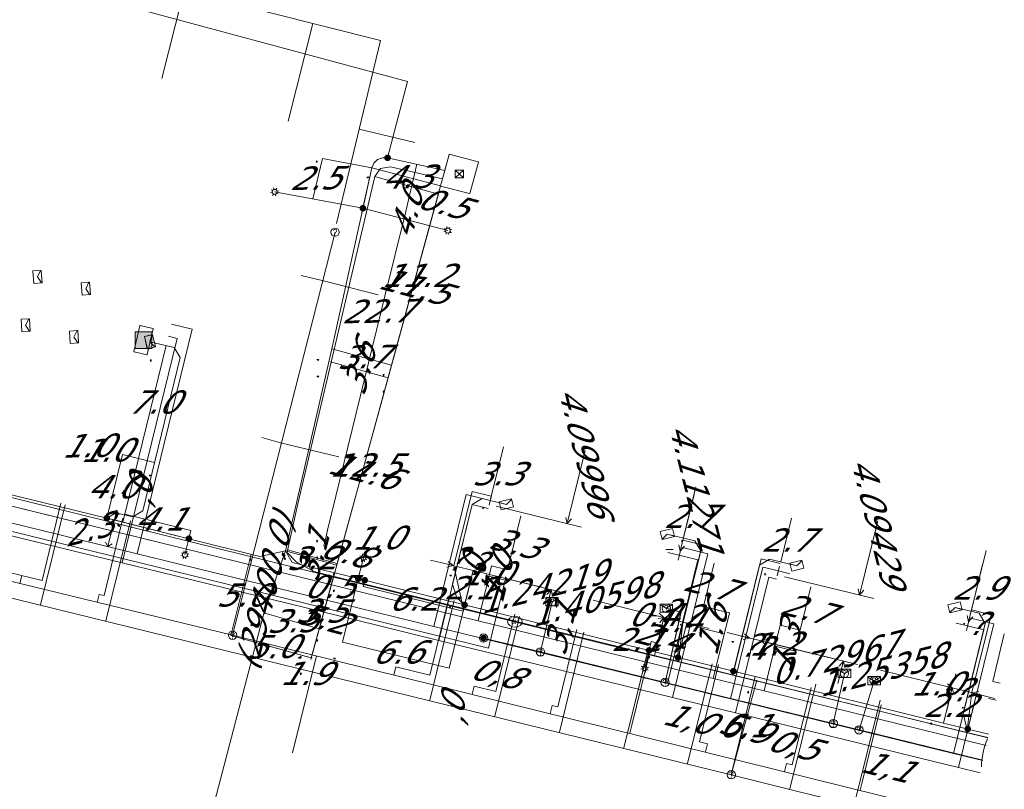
# Model space of a CAD drawing. Header units: metres. Extents: x 124576 to 133557, y 395865 to 402386.
# Tile 80 of 256: x 126226 to 126285, y 398303 to 398349. Entities that reach past the tile are written whole.
import ezdxf
from ezdxf.enums import TextEntityAlignment as Align

# ---------------------------------------------------------------- set-up
doc = ezdxf.new("R2010")
doc.units = ezdxf.units.M
doc.header["$MEASUREMENT"] = 0
for name, color, linetype, lineweight, true_color in [('LG_Datatransport_KPN_BV', 3, 'Continuous', 13, 0x00ff00), ('LG_Datatransport_Reggefiber_Operator_BV', 3, 'Continuous', 13, 0x00ff00), ('LG_Datatransport_Ziggo_BV', 3, 'Continuous', 13, 0x00ff00), ('LG_Laag_Spanning', 7, 'Continuous', 13, 0x960000), ('LG_Laag_Spanning_Enexis_Netbeheer_BV', 7, 'Continuous', 13, 0x960000), ('LG_Midden_Spanning', 7, 'Continuous', 13, 0xd20000), ('LG_Midden_Spanning_Enexis_Netbeheer_BV', 7, 'Continuous', 13, 0xd20000), ('LG_Riool_Vrij_Verval_Gemeente_Tilburg_Ruimtelijke_Uitvoering', 7, 'Continuous', 13, 0xca00a0), ('LG_unet-4_Brabant_Water', 5, 'Continuous', 13, 0x0000ff), ('LG_warmte_Ennatuurlijk_BV', 7, 'Continuous', 13, 0x008080), ('MV_Datatransport_lijn', 3, 'Continuous', 0, 0x00ff00), ('MV_warmte_lijn', 7, 'Continuous', 0, 0x008080)]:
    doc.layers.add(name, color=color, linetype=linetype, lineweight=lineweight, true_color=true_color)
for name, color, linetype, lineweight in [('LG_Datatransport_P_KPN_BV', 7, 'Continuous', 0), ('LG_Laag_Spanning_P_Enexis_Netbeheer_BV', 7, 'Continuous', 0), ('LG_Laag_Spanning_P_Gemeente_Tilburg_Ruimtelijke_Uitvoering', 7, 'Continuous', 0), ('LG_Midden_Spanning_P_Enexis_Netbeheer_BV', 7, 'Continuous', 0), ('LG_Riool_Vrij_Verval_P_Gemeente_Tilburg_Ruimtelijke_Uitvoering', 7, 'Continuous', 0), ('LG_unet-4_P_Brabant_Water', 7, 'Continuous', 0), ('MV_Datatransport', 7, 'Continuous', 0), ('MV_Laag_Spanning', 7, 'Continuous', 0), ('MV_Laag_Spanning_lijn', 7, 'Continuous', 0), ('MV_Laag_Spanning_pijl', 7, 'Continuous', 0), ('MV_Midden_Spanning', 7, 'Continuous', 0), ('MV_Midden_Spanning_lijn', 7, 'Continuous', 0), ('MV_Midden_Spanning_pijl', 7, 'Continuous', 0), ('MV_unet-4', 7, 'Continuous', 0), ('MV_warmte', 7, 'Continuous', 0)]:
    doc.layers.add(name, color=color, linetype=linetype, lineweight=lineweight)
doc.styles.add('Klic_Annotatie', font='verdanai.ttf', dxfattribs={"oblique": 20, "height": 1.4})
doc.styles.add('Style-Arial', font='arial.ttf')

# ---------------------------------------------------------------- blocks, each defined once
blk = doc.blocks.new('Mof')
at = {"layer": 'LG_Laag_Spanning_P_Enexis_Netbeheer_BV'}
h = blk.add_hatch(color=256, dxfattribs=at)
edge = h.paths.add_edge_path()
edge.add_arc((0, 0), 2, 0, 360)
blk = doc.blocks.new('DeliveryPoint')
at = {"layer": 'LG_Laag_Spanning_P_Enexis_Netbeheer_BV', "flags": 128}
blk.add_lwpolyline([(-3.75, -2.5), (3.75, -2.5), (3.75, 2.5), (-3.75, 2.5), (-3.75, -2.5)], close=True, dxfattribs=at)
blk.add_lwpolyline([(-3.75, 2.5), (-3.75, 2.16), (0, 0), (3.75, 2.16)], dxfattribs=at)
blk = doc.blocks.new('Streetlight')
at = {"layer": 'LG_Laag_Spanning_P_Enexis_Netbeheer_BV'}
for p, q in [((-1.77, 1.77), (-1.06, 1.06)), ((0, 2.5), (0, 1.5)), ((1.77, 1.77), (1.06, 1.06)), ((-1.06, -1.06), (-1.77, -1.77)), ((0, -1.5), (0, -2.5)), ((1.06, -1.06), (1.77, -1.77))]:
    blk.add_line(p, q, dxfattribs=at)
at = {"layer": 'LG_Laag_Spanning_P_Enexis_Netbeheer_BV', "flags": 128}
for points in [[(-2.5, 0), (-1.5, 0)], [(1.5, 0), (2.5, 0)]]:
    blk.add_lwpolyline(points, dxfattribs=at)
at = {"layer": 'LG_Laag_Spanning_P_Enexis_Netbeheer_BV'}
blk.add_circle((0, 0), 1.5, dxfattribs=at)
blk = doc.blocks.new('Flatkast')
at = {"layer": 'LG_Laag_Spanning_P_Enexis_Netbeheer_BV', "flags": 128}
for points in [[(-5, -5), (5, -5), (5, 5), (-5, 5), (-5, -5)], [(-5, 5), (5, 5), (5, -5), (-5, -5), (-5, 5)]]:
    blk.add_lwpolyline(points, close=True, dxfattribs=at)
at = {"layer": 'LG_Laag_Spanning_P_Enexis_Netbeheer_BV', "extrusion": (0, 0, -1)}
blk.add_solid([(5, 5), (-5, 5), (5, -5), (-5, -5)], dxfattribs=at)
blk = doc.blocks.new('m_pijl')
at = {"layer": 'MV_Laag_Spanning_pijl'}
blk.add_hatch(color=7, dxfattribs=at).paths.add_polyline_path([(-1, -0.33), (-1, 0), (-1, 0.33), (0, 0)])
at = {"layer": 'MV_Laag_Spanning_pijl', "flags": 128}
blk.add_lwpolyline([(-1, 0), (-1, 0.33), (0, 0), (-1, -0.33), (-1, 0)], close=True, dxfattribs=at)
blk = doc.blocks.new('m_pijl_1')
at = {"layer": 'MV_Midden_Spanning_pijl'}
blk.add_hatch(color=7, dxfattribs=at).paths.add_polyline_path([(-1, -0.33), (-1, 0), (-1, 0.33), (0, 0)])
at = {"layer": 'MV_Midden_Spanning_pijl', "flags": 128}
blk.add_lwpolyline([(-1, 0), (-1, 0.33), (0, 0), (-1, -0.33), (-1, 0)], close=True, dxfattribs=at)
blk = doc.blocks.new('Netstation')
at = {"layer": 'LG_Laag_Spanning_P_Enexis_Netbeheer_BV'}
for p, q in [((-2.5, 2.31), (2.5, -2.31)), ((2.5, 2.31), (-2.5, -2.31))]:
    blk.add_line(p, q, dxfattribs=at)
at = {"layer": 'LG_Laag_Spanning_P_Enexis_Netbeheer_BV', "flags": 128}
blk.add_lwpolyline([(-2.5, -2.31), (2.5, -2.31), (2.5, 2.31), (-2.5, 2.31), (-2.5, -2.31)], close=True, dxfattribs=at)
blk = doc.blocks.new('Netstation_1')
at = {"layer": 'LG_Midden_Spanning_P_Enexis_Netbeheer_BV'}
for p, q in [((-2.5, 2.31), (2.5, -2.31)), ((2.5, 2.31), (-2.5, -2.31))]:
    blk.add_line(p, q, dxfattribs=at)
at = {"layer": 'LG_Midden_Spanning_P_Enexis_Netbeheer_BV', "flags": 128}
blk.add_lwpolyline([(-2.5, -2.31), (2.5, -2.31), (2.5, 2.31), (-2.5, 2.31), (-2.5, -2.31)], close=True, dxfattribs=at)
blk = doc.blocks.new('FireHydrant')
at = {"layer": 'LG_unet-4_P_Brabant_Water'}
blk.add_ellipse((0, 0), major_axis=(4.45, 0), ratio=0.727642, dxfattribs=at)
at = {"layer": 'LG_unet-4_P_Brabant_Water', "style": 'Style-Arial'}
blk.add_text('BK', height=2.5, dxfattribs=at).set_placement((0, 0), align=Align.MIDDLE_CENTER)
blk = doc.blocks.new('Onbekend_2')
at = {"layer": 'LG_Riool_Vrij_Verval_P_Gemeente_Tilburg_Ruimtelijke_Uitvoering'}
blk.add_hatch(color=256, dxfattribs=at).paths.add_polyline_path([(-0.25, -1.07, -0.262633), (0.23, 0.15), (0.59, 0.47, 0.379827), (0.7, 1.26), (0.69, 1.26, 0.228508), (-0.03, 1.53), (-0.03, 1.52, 0.459053), (-0.82, 0.79), (-1.29, 0.85, -0.414214), (-0.08, 2, -0.243799), (1.09, 1.52, -0.379827), (0.9, 0.11), (0.54, -0.2, 0.262633), (0.23, -1.08), (-0.17, -1.07)])
blk.add_circle((0, 0), 2.5, dxfattribs=at)
at = {"layer": 'LG_Riool_Vrij_Verval_P_Gemeente_Tilburg_Ruimtelijke_Uitvoering', "extrusion": (0, 0, -1)}
blk.add_solid([(0.34, -2.06), (-0.21, -2.06), (0.34, -1.51), (-0.21, -1.51)], dxfattribs=at)
blk = doc.blocks.new('Onbekend_3')
at = {"layer": 'LG_Datatransport_P_KPN_BV'}
blk.add_hatch(color=256, dxfattribs=at).paths.add_polyline_path([(-0.25, -1.07, -0.262633), (0.23, 0.15), (0.59, 0.47, 0.379827), (0.7, 1.26), (0.69, 1.26, 0.228508), (-0.03, 1.53), (-0.03, 1.52, 0.459053), (-0.82, 0.79), (-1.29, 0.85, -0.414214), (-0.08, 2, -0.243799), (1.09, 1.52, -0.379827), (0.9, 0.11), (0.54, -0.2, 0.262633), (0.23, -1.08), (-0.17, -1.07)])
blk.add_circle((0, 0), 2.5, dxfattribs=at)
at = {"layer": 'LG_Datatransport_P_KPN_BV', "extrusion": (0, 0, -1)}
blk.add_solid([(0.34, -2.06), (-0.21, -2.06), (0.34, -1.51), (-0.21, -1.51)], dxfattribs=at)
blk = doc.blocks.new('Mof_2')
at = {"layer": 'LG_Datatransport_P_KPN_BV'}
h = blk.add_hatch(color=256, dxfattribs=at)
edge = h.paths.add_edge_path()
edge.add_arc((0, 0), 2, 0, 360)
blk = doc.blocks.new('PuntVanLevering_1')
at = {"layer": 'LG_Datatransport_P_KPN_BV', "flags": 128}
blk.add_lwpolyline([(-3.75, -2.5), (3.75, -2.5), (3.75, 2.5), (-3.75, 2.5), (-3.75, -2.5)], close=True, dxfattribs=at)
blk.add_lwpolyline([(-3.75, 2.5), (-3.75, 2.16), (0, 0), (3.75, 2.16)], dxfattribs=at)

msp = doc.modelspace()

# ---------------------------------------------------------------- linework, layer by layer
at = {"layer": 'LG_Datatransport_KPN_BV'}
for p, q in [((126257.47, 398311.38), (126258.17, 398314.4)), ((126254.04, 398312.21), (126255.88, 398311.77)), ((126255.88, 398311.77), (126257.47, 398311.38)), ((126257.47, 398311.38), (126264.98, 398309.54)), ((126275.12, 398307.06), (126275.79, 398310.08)), ((126276.67, 398306.67), (126277.58, 398309.64)), ((126264.98, 398309.54), (126275.12, 398307.06)), ((126275.12, 398307.06), (126276.67, 398306.67)), ((126276.67, 398306.67), (126284.138, 398304.847))]:
    msp.add_line(p, q, dxfattribs=at)
at = {"layer": 'LG_Datatransport_KPN_BV', "flags": 128}
msp.add_lwpolyline([(126264.98, 398309.54), (126265.94, 398313.78), (126265.05, 398314.01)], dxfattribs=at)
at = {"layer": 'LG_Datatransport_Reggefiber_Operator_BV'}
for p, q in [((126257.472, 398311.379), (126258.171, 398314.399)), ((126257.472, 398311.379), (126264.984, 398309.539)), ((126275.117, 398307.058), (126275.794, 398310.084)), ((126276.67, 398306.674), (126277.58, 398309.642)), ((126264.984, 398309.539), (126275.117, 398307.058)), ((126275.117, 398307.058), (126276.67, 398306.674)), ((126276.67, 398306.674), (126284.138, 398304.846))]:
    msp.add_line(p, q, dxfattribs=at)
at = {"layer": 'LG_Datatransport_Reggefiber_Operator_BV', "flags": 128}
for points in [[(126265.05, 398314.013), (126265.942, 398313.777), (126264.984, 398309.539)], [(126254.036, 398312.211), (126255.879, 398311.765), (126257.472, 398311.379)]]:
    msp.add_lwpolyline(points, dxfattribs=at)
at = {"layer": 'LG_Datatransport_Ziggo_BV'}
for p, q in [((126224.448, 398320.453), (126245.541, 398315.253)), ((126245.541, 398315.253), (126253.705, 398313.252)), ((126253.705, 398313.252), (126267.887, 398309.775)), ((126267.887, 398309.775), (126270.947, 398309.025)), ((126270.947, 398309.025), (126284.337, 398305.742))]:
    msp.add_line(p, q, dxfattribs=at)
at = {"layer": 'LG_Datatransport_Ziggo_BV', "flags": 128}
for points in [[(126197.879, 398327.658), (126197.729, 398327.005), (126224.448, 398320.453), (126245.541, 398315.253), (126253.705, 398313.252), (126267.887, 398309.775), (126270.947, 398309.025), (126284.337, 398305.742)], [(126253.705, 398313.252), (126254.518, 398316.568), (126255.489, 398316.33)], [(126284.337, 398305.742), (126270.947, 398309.025), (126267.887, 398309.775), (126253.705, 398313.252), (126254.518, 398316.568), (126255.489, 398316.33)], [(126267.887, 398309.775), (126268.855, 398313.731), (126267.301, 398314.111)], [(126284.337, 398305.742), (126270.947, 398309.025), (126267.887, 398309.775), (126268.855, 398313.731), (126267.301, 398314.111)], [(126270.947, 398309.025), (126271.915, 398312.983), (126273.129, 398312.686)], [(126284.337, 398305.742), (126270.947, 398309.025), (126271.915, 398312.983), (126273.129, 398312.686)], [(126285.168, 398309.484), (126284.726, 398309.592)], [(126285.168, 398309.484), (126284.726, 398309.592)]]:
    msp.add_lwpolyline(points, dxfattribs=at)
at = {"layer": 'LG_Laag_Spanning', "flags": 128}
for points in [[(126253.2, 398339.002), (126253.201, 398339.002), (126253.203, 398339.003), (126253.204, 398339.003), (126253.205, 398339.004), (126253.206, 398339.005), (126253.207, 398339.006), (126253.207, 398339.007), (126253.208, 398339.008), (126253.209, 398339.009), (126253.728, 398340.904), (126253.728, 398340.906), (126253.728, 398340.907), (126253.728, 398340.908), (126253.728, 398340.909), (126253.727, 398340.911), (126253.727, 398340.912), (126253.726, 398340.913), (126253.725, 398340.914), (126253.724, 398340.915), (126253.723, 398340.915), (126253.722, 398340.916), (126253.721, 398340.917), (126251.974, 398341.377), (126251.972, 398341.377), (126251.971, 398341.377), (126251.97, 398341.377), (126251.969, 398341.377), (126251.967, 398341.376), (126251.966, 398341.376), (126251.965, 398341.375), (126251.964, 398341.374), (126251.963, 398341.373), (126251.963, 398341.372), (126251.962, 398341.371), (126251.961, 398341.37), (126251.696, 398340.404), (126251.442, 398339.475), (126251.442, 398339.473), (126251.442, 398339.472), (126251.442, 398339.471), (126251.442, 398339.47), (126251.443, 398339.468), (126251.443, 398339.467), (126251.444, 398339.466), (126251.445, 398339.465), (126251.446, 398339.464), (126251.447, 398339.464), (126251.448, 398339.463), (126251.449, 398339.462), (126253.196, 398339.002), (126253.198, 398339.002), (126253.199, 398339.002), (126253.2, 398339.002)], [(126233.756, 398329.287), (126233.757, 398329.287), (126233.758, 398329.288), (126233.759, 398329.288), (126233.76, 398329.289), (126233.761, 398329.29), (126233.762, 398329.291), (126233.763, 398329.292), (126233.763, 398329.293), (126233.764, 398329.295), (126234.122, 398330.855), (126234.122, 398330.856), (126234.122, 398330.857), (126234.122, 398330.859), (126234.122, 398330.86), (126234.121, 398330.861), (126234.121, 398330.862), (126234.12, 398330.863), (126234.119, 398330.864), (126234.118, 398330.865), (126234.117, 398330.866), (126234.116, 398330.866), (126234.114, 398330.867), (126233.335, 398331.046), (126233.334, 398331.046), (126233.333, 398331.046), (126233.332, 398331.046), (126233.33, 398331.046), (126233.329, 398331.045), (126233.328, 398331.045), (126233.327, 398331.044), (126233.326, 398331.043), (126233.325, 398331.042), (126233.324, 398331.041), (126233.324, 398331.04), (126233.323, 398331.038), (126232.964, 398329.479), (126232.964, 398329.478), (126232.964, 398329.477), (126232.964, 398329.475), (126232.964, 398329.474), (126232.965, 398329.473), (126232.965, 398329.472), (126232.966, 398329.471), (126232.967, 398329.47), (126232.968, 398329.469), (126232.969, 398329.468), (126232.97, 398329.468), (126232.972, 398329.467), (126233.752, 398329.287), (126233.753, 398329.287), (126233.754, 398329.287), (126233.756, 398329.287)]]:
    msp.add_lwpolyline(points, dxfattribs=at)
at = {"layer": 'LG_Laag_Spanning_Enexis_Netbeheer_BV'}
for p, q in [((126248.256, 398341.162), (126251.706, 398340.401)), ((126248.256, 398341.162), (126251.706, 398340.401)), ((126246.766, 398338.121), (126241.449, 398339.107)), ((126246.766, 398338.121), (126251.884, 398336.773)), ((126236.28, 398318.202), (126236.042, 398317.229)), ((126246.487, 398315.793), (126246.796, 398317.049)), ((126264.015, 398311.468), (126263.752, 398310.397))]:
    msp.add_line(p, q, dxfattribs=at)
at = {"layer": 'LG_Laag_Spanning_Enexis_Netbeheer_BV', "flags": 128}
for points in [[(126248.256, 398341.162), (126249.452, 398345.767), (126230.63, 398350.846)], [(126248.256, 398341.162), (126249.452, 398345.767), (126230.63, 398350.846)], [(126208.407, 398325.044), (126231.332, 398319.439), (126231.864, 398319.309), (126236.28, 398318.202), (126240.554, 398317.13), (126242.102, 398317.46), (126244.899, 398329.654), (126246.68, 398337.73), (126246.766, 398338.121), (126246.83, 398338.41), (126247.303, 398340.553), (126247.427, 398340.837), (126247.649, 398341.053), (126247.941, 398341.169), (126248.256, 398341.162), (126251.706, 398340.401)], [(126208.407, 398325.044), (126231.332, 398319.439), (126231.864, 398319.309), (126236.28, 398318.202), (126240.554, 398317.13), (126242.102, 398317.46), (126244.899, 398329.654), (126246.68, 398337.73), (126246.766, 398338.121), (126246.83, 398338.41), (126247.303, 398340.553), (126247.427, 398340.837), (126247.649, 398341.053), (126247.941, 398341.169), (126248.256, 398341.162), (126251.706, 398340.401)], [(126251.706, 398340.401), (126248.256, 398341.162), (126247.941, 398341.169), (126247.649, 398341.053), (126247.427, 398340.837), (126247.303, 398340.553), (126246.83, 398338.41), (126246.766, 398338.121), (126246.68, 398337.73), (126244.899, 398329.654), (126242.102, 398317.46), (126240.554, 398317.13), (126236.28, 398318.202), (126231.864, 398319.309), (126231.332, 398319.439), (126208.407, 398325.044)], [(126251.706, 398340.401), (126248.256, 398341.162), (126247.941, 398341.169), (126247.649, 398341.053), (126247.427, 398340.837), (126247.303, 398340.553), (126246.83, 398338.41), (126246.766, 398338.121), (126246.68, 398337.73), (126244.899, 398329.654), (126242.102, 398317.46), (126240.554, 398317.13), (126236.28, 398318.202), (126231.864, 398319.309), (126231.332, 398319.439), (126236.28, 398318.202), (126231.864, 398319.309), (126231.332, 398319.439)], [(126234.716, 398293.559), (126235.725, 398294.351), (126235.764, 398294.477), (126240.789, 398313.688), (126242.102, 398317.46), (126244.899, 398329.654), (126246.68, 398337.73), (126246.766, 398338.121), (126246.83, 398338.41), (126247.303, 398340.553), (126247.427, 398340.837), (126247.649, 398341.053), (126247.941, 398341.169), (126248.256, 398341.162), (126251.706, 398340.401)], [(126234.716, 398293.559), (126235.725, 398294.351), (126235.764, 398294.477), (126240.789, 398313.688), (126242.102, 398317.46), (126244.899, 398329.654), (126246.68, 398337.73), (126246.766, 398338.121), (126246.83, 398338.41), (126247.303, 398340.553), (126247.427, 398340.837), (126247.649, 398341.053), (126247.941, 398341.169), (126248.256, 398341.162), (126251.706, 398340.401)], [(126251.706, 398340.401), (126248.256, 398341.162), (126247.941, 398341.169), (126247.649, 398341.053), (126247.427, 398340.837), (126247.303, 398340.553), (126246.83, 398338.41), (126246.766, 398338.121), (126246.68, 398337.73), (126244.899, 398329.654), (126242.102, 398317.46), (126240.789, 398313.688), (126235.764, 398294.477), (126236.842, 398292.669), (126243.328, 398291.082), (126246.993, 398290.185), (126258.129, 398287.46), (126258.146, 398287.456), (126259.769, 398287.058), (126263.887, 398286.047), (126266.605, 398285.38), (126277.1, 398282.805), (126279.134, 398282.306)], [(126279.134, 398282.306), (126277.1, 398282.805), (126266.605, 398285.38), (126263.887, 398286.047), (126259.769, 398287.058), (126258.146, 398287.456), (126258.129, 398287.46), (126246.993, 398290.185), (126243.328, 398291.082), (126236.842, 398292.669), (126235.764, 398294.477), (126240.789, 398313.688), (126242.102, 398317.46), (126244.899, 398329.654), (126246.68, 398337.73), (126246.766, 398338.121), (126246.83, 398338.41), (126247.303, 398340.553), (126247.427, 398340.837), (126247.649, 398341.053), (126247.941, 398341.169), (126248.256, 398341.162), (126251.706, 398340.401)], [(126284.487, 398306.416), (126283.227, 398306.727), (126269.098, 398310.214), (126265.762, 398311.037), (126264.015, 398311.468), (126252.896, 398314.213), (126248.069, 398315.405), (126246.876, 398315.698), (126246.487, 398315.793), (126245.155, 398316.116), (126243.789, 398316.446), (126243.158, 398316.598), (126242.498, 398316.757), (126242.102, 398317.46), (126244.899, 398329.654), (126246.68, 398337.73), (126246.766, 398338.121), (126246.83, 398338.41), (126247.303, 398340.553), (126246.68, 398337.73), (126246.766, 398338.121), (126246.83, 398338.41), (126247.303, 398340.553), (126247.427, 398340.837), (126247.649, 398341.053), (126247.941, 398341.169), (126248.256, 398341.162)], [(126284.487, 398306.416), (126283.227, 398306.727), (126269.098, 398310.214), (126265.762, 398311.037), (126264.015, 398311.468), (126252.896, 398314.213), (126248.069, 398315.405), (126246.876, 398315.698), (126246.487, 398315.793), (126245.155, 398316.116), (126243.789, 398316.446), (126243.158, 398316.598), (126242.498, 398316.757), (126242.102, 398317.46), (126244.899, 398329.654), (126246.68, 398337.73), (126246.766, 398338.121), (126246.83, 398338.41), (126247.303, 398340.553), (126247.427, 398340.837), (126247.649, 398341.053), (126247.941, 398341.169), (126248.256, 398341.162), (126251.706, 398340.401)], [(126251.706, 398340.401), (126248.256, 398341.162), (126247.941, 398341.169), (126247.649, 398341.053), (126247.427, 398340.837), (126247.303, 398340.553), (126246.83, 398338.41), (126246.766, 398338.121), (126246.68, 398337.73), (126244.899, 398329.654), (126242.102, 398317.46), (126242.498, 398316.757), (126243.158, 398316.598), (126243.789, 398316.446), (126245.155, 398316.116), (126246.487, 398315.793), (126246.876, 398315.698), (126248.069, 398315.405), (126252.896, 398314.213), (126264.015, 398311.468), (126265.762, 398311.037), (126269.098, 398310.214), (126283.227, 398306.727), (126284.487, 398306.416)], [(126284.487, 398306.416), (126283.227, 398306.727), (126269.098, 398310.214), (126265.762, 398311.037), (126264.015, 398311.468), (126252.896, 398314.213), (126248.069, 398315.405), (126246.876, 398315.698), (126246.487, 398315.793), (126245.155, 398316.116), (126243.789, 398316.446), (126243.158, 398316.598), (126242.498, 398316.757), (126242.102, 398317.46), (126244.899, 398329.654), (126246.68, 398337.73), (126246.766, 398338.121), (126246.83, 398338.41), (126247.303, 398340.553), (126247.427, 398340.837), (126247.649, 398341.053), (126247.941, 398341.169), (126248.256, 398341.162), (126251.706, 398340.401)], [(126242.102, 398317.46), (126244.899, 398329.654), (126246.68, 398337.73), (126246.766, 398338.121), (126246.83, 398338.41), (126247.303, 398340.553), (126247.427, 398340.837), (126247.649, 398341.053), (126247.941, 398341.169), (126248.256, 398341.162)], [(126231.332, 398319.439), (126231.867, 398319.765), (126232.894, 398319.514), (126233.499, 398319.881), (126235.757, 398329.116), (126235.391, 398329.721), (126233.933, 398330.077)], [(126231.332, 398319.439), (126231.867, 398319.765), (126232.894, 398319.514), (126233.499, 398319.881), (126235.757, 398329.116), (126235.391, 398329.721), (126233.933, 398330.077)], [(126231.332, 398319.439), (126208.407, 398325.044), (126205.608, 398325.728), (126197.059, 398327.818)], [(126231.332, 398319.439), (126208.407, 398325.044), (126205.608, 398325.728), (126197.059, 398327.818)], [(126252.896, 398314.213), (126252.424, 398314.637), (126252.171, 398315.457), (126253.352, 398320.262), (126253.957, 398320.629), (126255.413, 398320.271)], [(126242.102, 398317.46), (126240.554, 398317.13), (126236.28, 398318.202), (126231.864, 398319.309), (126231.332, 398319.439)], [(126265.762, 398311.037), (126265.753, 398311.12), (126265.817, 398312.103), (126267.133, 398317.472), (126266.766, 398318.077), (126265.115, 398318.481)], [(126235.764, 398294.477), (126240.789, 398313.688), (126242.102, 398317.46)], [(126284.487, 398306.416), (126283.227, 398306.727), (126269.098, 398310.214), (126265.762, 398311.037), (126264.015, 398311.468), (126252.896, 398314.213), (126248.069, 398315.405), (126246.876, 398315.698), (126246.487, 398315.793), (126245.155, 398316.116), (126243.789, 398316.446), (126243.158, 398316.598), (126242.498, 398316.757), (126242.102, 398317.46)], [(126269.098, 398310.214), (126270.664, 398316.607), (126271.269, 398316.974), (126272.92, 398316.569)], [(126283.227, 398306.727), (126283.154, 398306.81), (126282.944, 398307.671), (126284.279, 398313.097), (126283.913, 398313.702), (126282.456, 398314.06)]]:
    msp.add_lwpolyline(points, dxfattribs=at)
at = {"layer": 'LG_Laag_Spanning_P_Gemeente_Tilburg_Ruimtelijke_Uitvoering'}
msp.add_arc((126288.049, 398304.443), 4, 154.99297, 179.97309, dxfattribs=at)
at = {"layer": 'LG_Midden_Spanning', "flags": 128}
msp.add_lwpolyline([(126253.2, 398339.002), (126253.201, 398339.002), (126253.203, 398339.003), (126253.204, 398339.003), (126253.205, 398339.004), (126253.206, 398339.005), (126253.207, 398339.006), (126253.207, 398339.007), (126253.208, 398339.008), (126253.209, 398339.009), (126253.728, 398340.904), (126253.728, 398340.906), (126253.728, 398340.907), (126253.728, 398340.908), (126253.728, 398340.909), (126253.727, 398340.911), (126253.727, 398340.912), (126253.726, 398340.913), (126253.725, 398340.914), (126253.724, 398340.915), (126253.723, 398340.915), (126253.722, 398340.916), (126253.721, 398340.917), (126251.974, 398341.377), (126251.972, 398341.377), (126251.971, 398341.377), (126251.97, 398341.377), (126251.969, 398341.377), (126251.967, 398341.376), (126251.966, 398341.376), (126251.965, 398341.375), (126251.964, 398341.374), (126251.963, 398341.373), (126251.963, 398341.372), (126251.962, 398341.371), (126251.961, 398341.37), (126251.556, 398339.893), (126251.442, 398339.475), (126251.442, 398339.473), (126251.442, 398339.472), (126251.442, 398339.471), (126251.442, 398339.47), (126251.443, 398339.468), (126251.443, 398339.467), (126251.444, 398339.466), (126251.445, 398339.465), (126251.446, 398339.464), (126251.447, 398339.464), (126251.448, 398339.463), (126251.449, 398339.462), (126253.196, 398339.002), (126253.198, 398339.002), (126253.199, 398339.002), (126253.2, 398339.002)], dxfattribs=at)
at = {"layer": 'LG_Midden_Spanning_Enexis_Netbeheer_BV', "flags": 128}
msp.add_lwpolyline([(126284.437, 398306.193), (126243.898, 398316.197), (126243.797, 398316.229), (126243.701, 398316.275), (126242.854, 398316.746), (126242.752, 398316.814), (126242.661, 398316.896), (126242.27, 398317.31), (126242.228, 398317.392), (126242.231, 398317.485), (126242.847, 398320.303), (126247.479, 398340.028), (126247.836, 398340.525), (126248.44, 398340.624), (126251.566, 398339.89)], dxfattribs=at)
msp.add_lwpolyline([(126284.437, 398306.193), (126243.898, 398316.197), (126243.797, 398316.229), (126243.701, 398316.275), (126242.854, 398316.746), (126242.752, 398316.814), (126242.661, 398316.896), (126242.27, 398317.31), (126242.228, 398317.392), (126242.231, 398317.485), (126242.847, 398320.303), (126247.479, 398340.028), (126247.836, 398340.525), (126248.44, 398340.624), (126251.566, 398339.89)], dxfattribs=at)
msp.add_lwpolyline([(126284.437, 398306.193), (126243.898, 398316.197), (126243.797, 398316.229), (126243.701, 398316.275), (126242.854, 398316.746), (126242.752, 398316.814), (126242.661, 398316.896), (126242.27, 398317.31), (126242.228, 398317.392), (126242.231, 398317.485), (126242.847, 398320.303), (126247.479, 398340.028), (126247.836, 398340.525), (126248.44, 398340.624), (126251.566, 398339.89)], dxfattribs=at)
at = {"layer": 'LG_Riool_Vrij_Verval_Gemeente_Tilburg_Ruimtelijke_Uitvoering'}
for p, q in [((126202.576, 398359.654), (126247.824, 398348.237)), ((126235.984, 398351.224), (126234.649, 398345.933)), ((126243.755, 398349.264), (126242.267, 398343.366)), ((126245.186, 398337.205), (126247.824, 398348.237)), ((126246.544, 398342.883), (126249.903, 398342.08)), ((126245.09, 398336.68), (126238.91, 398312.38)), ((126244.314, 398333.771), (126243.044, 398334.064)), ((126244.314, 398333.771), (126247.692, 398332.908)), ((126240.668, 398324.296), (126241.808, 398323.978)), ((126241.808, 398323.978), (126245.312, 398323.133)), ((126202.97, 398321.13), (126238.91, 398312.38)), ((126227.427, 398315.679), (126228.555, 398320.344)), ((126227.34, 398314.224), (126228.819, 398320.245)), ((126231.169, 398314.774), (126232.298, 398319.439)), ((126231.273, 398313.258), (126232.752, 398319.279)), ((126217.41, 398316.63), (126268.97, 398303.97)), ((126224.122, 398316.478), (126227.427, 398315.679)), ((126226.094, 398315.487), (126226.212, 398315.973)), ((126230.76, 398314.358), (126230.878, 398314.844)), ((126230.878, 398314.844), (126231.169, 398314.774)), ((126250.792, 398308.462), (126252.271, 398314.483)), ((126250.797, 398309.966), (126251.948, 398314.625)), ((126254.725, 398307.496), (126256.205, 398313.517)), ((126254.777, 398308.982), (126255.928, 398313.642)), ((126258.515, 398308.059), (126259.666, 398312.719)), ((126238.91, 398312.38), (126280.06, 398302.19)), ((126258.61, 398306.541), (126260.089, 398312.562)), ((126262.494, 398305.587), (126263.974, 398311.608)), ((126264.132, 398311.616), (126262.98, 398306.956)), ((126242.529, 398305.286), (126243.978, 398311.135)), ((126248.638, 398309.984), (126248.758, 398310.469)), ((126248.758, 398310.469), (126250.797, 398309.966)), ((126266.33, 398304.644), (126267.81, 398310.665)), ((126267.058, 398305.949), (126268.209, 398310.609)), ((126253.346, 398308.821), (126253.466, 398309.306)), ((126254.777, 398308.982), (126253.466, 398309.306)), ((126272.497, 398303.117), (126274.067, 398309.425)), ((126272.64, 398304.57), (126273.791, 398309.23)), ((126276.378, 398302.151), (126277.949, 398308.458)), ((126258.055, 398307.658), (126258.175, 398308.143)), ((126258.515, 398308.059), (126258.175, 398308.143)), ((126276.863, 398303.527), (126278.014, 398308.187)), ((126262.98, 398306.956), (126262.86, 398306.471)), ((126267.543, 398305.829), (126267.058, 398305.949)), ((126267.423, 398305.344), (126267.543, 398305.829)), ((126272.18, 398304.169), (126272.3, 398304.654)), ((126272.64, 398304.57), (126272.3, 398304.654)), ((126268.97, 398303.97), (126283.159, 398300.437)), ((126276.743, 398303.041), (126276.863, 398303.527))]:
    msp.add_line(p, q, dxfattribs=at)
at = {"layer": 'LG_unet-4_Brabant_Water', "flags": 128}
for points in [[(126182.14, 398331.31), (126184.02, 398330.82), (126192.37, 398328.78), (126214.36, 398323.42), (126223.12, 398321.28), (126252.83, 398313.95), (126255.93, 398313.19)], [(126252.83, 398313.95), (126252.25, 398316.56), (126253.35, 398321.05), (126254.5, 398320.76)], [(126265.78, 398310.77), (126266.06, 398313.16), (126267.21, 398317.84), (126266.06, 398318.12)], [(126269.06, 398309.97), (126270.78, 398316.99), (126271.92, 398316.71)], [(126283.16, 398306.52), (126283.47, 398308.92), (126284.63, 398313.62), (126283.45, 398313.91)], [(126255.93, 398313.19), (126261.03, 398311.93), (126265.78, 398310.77), (126269.06, 398309.97), (126283.16, 398306.52), (126284.44, 398306.208)]]:
    msp.add_lwpolyline(points, dxfattribs=at)
at = {"layer": 'LG_warmte_Ennatuurlijk_BV'}
for p, q in [((126254.37, 398320.216), (126254.513, 398320.799)), ((126255.121, 398320.34), (126254.441, 398320.507)), ((126265.152, 398317.372), (126265.832, 398317.205)), ((126265.904, 398317.496), (126265.761, 398316.913)), ((126271.742, 398315.964), (126271.885, 398316.547)), ((126272.493, 398316.088), (126271.814, 398316.256)), ((126283.285, 398313.242), (126283.142, 398312.659)), ((126282.534, 398313.117), (126283.213, 398312.951))]:
    msp.add_line(p, q, dxfattribs=at)
at = {"layer": 'LG_warmte_Ennatuurlijk_BV', "flags": 128}
for points in [[(126233.166, 398317.288), (126223.153, 398319.737), (126211.496, 398322.588), (126199.84, 398325.439), (126188.184, 398328.29), (126176.527, 398331.14), (126175.588, 398331.37), (126175.826, 398332.341)], [(126232.259, 398316.738), (126222.906, 398319.026), (126211.249, 398321.877), (126199.593, 398324.728), (126187.936, 398327.578), (126176.28, 398330.429), (126175.653, 398330.582), (126174.682, 398330.82), (126174.92, 398331.791)], [(126233.166, 398317.288), (126236.477, 398330.83), (126235.222, 398331.136)], [(126232.259, 398316.738), (126235.57, 398330.279), (126235.044, 398330.408)], [(126251.041, 398312.917), (126252.992, 398320.862), (126254.441, 398320.507)], [(126251.348, 398312.07), (126253.358, 398320.258), (126254.322, 398320.022)], [(126265.433, 398308.626), (126267.562, 398317.296), (126265.951, 398317.69)], [(126283.971, 398304.091), (126282.663, 398304.411), (126281.188, 398304.772), (126269.221, 398307.699), (126265.433, 398308.626), (126257.875, 398310.474), (126251.348, 398312.07), (126246.219, 398313.324), (126234.562, 398316.175), (126232.259, 398316.738)], [(126284.133, 398304.823), (126282.356, 398305.258), (126268.914, 398308.545), (126265.126, 398309.472), (126258.122, 398311.185), (126251.041, 398312.917), (126246.466, 398314.036), (126234.809, 398316.886), (126233.166, 398317.288)], [(126265.126, 398309.472), (126266.957, 398316.929), (126265.832, 398317.205)], [(126268.914, 398308.545), (126270.864, 398316.488), (126271.814, 398316.256)], [(126269.221, 398307.699), (126271.231, 398315.883), (126271.695, 398315.77)], [(126282.663, 398304.411), (126284.791, 398313.079), (126283.332, 398313.436)], [(126282.356, 398305.258), (126284.186, 398312.712), (126283.213, 398312.951)]]:
    msp.add_lwpolyline(points, dxfattribs=at)
at = {"layer": 'MV_Datatransport_lijn'}
for p, q in [((126197.392, 398325.542), (126226.531, 398318.408)), ((126256.285, 398319.584), (126255.489, 398316.33)), ((126226.531, 398318.408), (126254.334, 398311.6)), ((126267.942, 398316.734), (126267.301, 398314.111)), ((126255.335, 398315.698), (126254.334, 398311.6)), ((126255.335, 398315.698), (126254.364, 398315.935)), ((126273.77, 398315.309), (126273.129, 398312.686)), ((126266.992, 398312.848), (126268.546, 398312.468)), ((126285.427, 398312.458), (126284.726, 398309.592)), ((126272.82, 398311.423), (126271.606, 398311.72)), ((126284.477, 398308.573), (126284.94, 398308.46))]:
    msp.add_line(p, q, dxfattribs=at)
at = {"layer": 'MV_Laag_Spanning_lijn'}
for p, q in [((126244.334, 398341.111), (126247.303, 398340.553)), ((126232.27, 398323.278), (126231.332, 398319.439)), ((126232.416, 398319.687), (126233.242, 398323.04)), ((126236.403, 398318.705), (126236.28, 398318.202)), ((126251.957, 398310.39), (126253.404, 398316.283)), ((126245.544, 398311.973), (126246.487, 398315.793)), ((126246.78, 398315.31), (126246.876, 398315.699)), ((126252.8, 398313.824), (126252.896, 398314.213)), ((126264.533, 398311.903), (126264.913, 398313.453)), ((126266.287, 398313.104), (126265.762, 398311.037)), ((126264.145, 398311.998), (126264.015, 398311.468)), ((126283.749, 398308.85), (126283.227, 398306.727))]:
    msp.add_line(p, q, dxfattribs=at)
at = {"layer": 'MV_Laag_Spanning_pijl'}
for p, q in [((126243.747, 398338.681), (126244.334, 398341.111)), ((126251.451, 398339.472), (126247.306, 398340.564)), ((126251.452, 398339.472), (126248.492, 398328.67)), ((126233.242, 398323.04), (126234.905, 398329.84)), ((126248.492, 398328.67), (126244.899, 398329.654)), ((126248.492, 398328.67), (126245.189, 398316.614)), ((126233.242, 398323.04), (126232.27, 398323.278)), ((126255.234, 398323.733), (126254.442, 398320.51)), ((126233.242, 398323.04), (126232.303, 398319.199)), ((126233.242, 398323.04), (126234.213, 398322.803)), ((126266.729, 398320.866), (126266.087, 398318.244)), ((126236.403, 398318.705), (126232.416, 398319.687)), ((126272.591, 398319.429), (126271.949, 398316.807)), ((126245.189, 398316.614), (126242.102, 398317.46)), ((126238.812, 398312.365), (126240.039, 398317.259)), ((126245.058, 398316.139), (126244.133, 398312.764)), ((126245.189, 398316.614), (126245.058, 398316.139)), ((126253.404, 398316.283), (126252.432, 398316.519)), ((126253.404, 398316.283), (126252.896, 398314.213)), ((126284.12, 398316.637), (126283.427, 398313.821)), ((126252.8, 398313.824), (126246.78, 398315.31)), ((126244.133, 398312.764), (126240.804, 398313.731)), ((126264.913, 398313.453), (126264.404, 398311.373)), ((126264.913, 398313.453), (126266.287, 398313.104)), ((126244.133, 398312.764), (126243.657, 398311.021)), ((126238.813, 398312.37), (126243.657, 398311.021)), ((126264.145, 398311.998), (126264.533, 398311.903)), ((126270.78, 398312.036), (126269.614, 398312.319)), ((126251.957, 398310.39), (126245.544, 398311.973)), ((126268.959, 398303.974), (126270.419, 398309.889)), ((126282.292, 398309.206), (126281.771, 398307.086)), ((126282.293, 398309.208), (126283.263, 398308.97)), ((126283.263, 398308.97), (126283.749, 398308.85))]:
    msp.add_line(p, q, dxfattribs=at)
at = {"layer": 'MV_Laag_Spanning_pijl', "flags": 128}
for points in [[(126250.012, 398340.775), (126249.574, 398338.883), (126249.35, 398337.916), (126248.08, 398332.813), (126244.641, 398318.719)], [(126244.641, 398318.719), (126244.529, 398318.259), (126244.417, 398317.745)]]:
    msp.add_lwpolyline(points, dxfattribs=at)
at = {"layer": 'MV_Midden_Spanning_lijn'}
msp.add_line((126243.718, 398310.999), (126238.812, 398312.365), dxfattribs=at)
at = {"layer": 'MV_Midden_Spanning_pijl'}
for p, q in [((126251.316, 398338.973), (126247.458, 398340.031)), ((126251.453, 398339.475), (126251.321, 398338.993)), ((126251.321, 398338.993), (126248.283, 398327.901)), ((126248.283, 398327.901), (126244.811, 398328.854)), ((126248.283, 398327.901), (126245.219, 398316.713)), ((126245.219, 398316.713), (126242.229, 398317.532)), ((126245.219, 398316.713), (126245.007, 398315.941)), ((126245.007, 398315.941), (126243.634, 398310.926)), ((126264.913, 398313.453), (126264.349, 398311.15)), ((126268.959, 398303.974), (126270.518, 398309.664))]:
    msp.add_line(p, q, dxfattribs=at)
at = {"layer": 'MV_warmte_lijn'}
for p, q in [((126259.089, 398319.109), (126260.172, 398323.516)), ((126265.892, 398317.448), (126266.842, 398321.328)), ((126231.932, 398319.917), (126231.395, 398317.721)), ((126231.932, 398319.917), (126231.682, 398319.741)), ((126231.932, 398319.917), (126232.073, 398319.646)), ((126254.804, 398320.161), (126259.934, 398318.901)), ((126259.089, 398319.109), (126259.003, 398319.488)), ((126259.089, 398319.109), (126259.341, 398319.405)), ((126276.708, 398314.799), (126277.805, 398319.278)), ((126231.395, 398317.721), (126231.254, 398317.992)), ((126231.395, 398317.721), (126231.645, 398317.897)), ((126265.469, 398317.551), (126265.034, 398317.551)), ((126265.892, 398317.448), (126265.805, 398317.827)), ((126265.892, 398317.448), (126266.143, 398317.744)), ((126283.273, 398313.193), (126284.331, 398317.495)), ((126252.198, 398316.579), (126250.846, 398316.911)), ((126252.198, 398316.579), (126251.901, 398316.831)), ((126252.198, 398316.579), (126251.818, 398316.493)), ((126253.404, 398316.283), (126253.783, 398316.369)), ((126253.404, 398316.283), (126253.7, 398316.031)), ((126253.404, 398316.283), (126257.53, 398315.27)), ((126253.826, 398316.179), (126258.956, 398314.919)), ((126272.177, 398315.909), (126277.553, 398314.592)), ((126258.111, 398315.127), (126257.779, 398313.775)), ((126258.111, 398315.127), (126257.859, 398314.83)), ((126258.111, 398315.127), (126258.197, 398314.747)), ((126276.708, 398314.799), (126276.622, 398315.179)), ((126276.708, 398314.799), (126276.96, 398315.096)), ((126264.913, 398313.453), (126260.646, 398314.501)), ((126264.49, 398313.557), (126264.055, 398313.557)), ((126264.913, 398313.453), (126264.534, 398313.367)), ((126264.913, 398313.453), (126264.582, 398312.101)), ((126264.913, 398313.453), (126264.617, 398313.705)), ((126264.913, 398313.453), (126264.661, 398313.156)), ((126264.913, 398313.453), (126264.999, 398313.074)), ((126266.278, 398313.118), (126266.658, 398313.204)), ((126283.273, 398313.193), (126283.187, 398313.573)), ((126283.273, 398313.193), (126283.525, 398313.49)), ((126266.278, 398313.118), (126266.575, 398312.866)), ((126266.278, 398313.118), (126267.63, 398312.786)), ((126270.071, 398312.21), (126268.72, 398312.542)), ((126270.071, 398312.21), (126269.692, 398312.124)), ((126270.071, 398312.21), (126269.775, 398312.462)), ((126270.78, 398312.036), (126271.159, 398312.122)), ((126270.78, 398312.036), (126271.076, 398311.784)), ((126270.78, 398312.036), (126275.117, 398310.971)), ((126271.203, 398311.933), (126276.579, 398310.615)), ((126275.734, 398310.822), (126275.403, 398309.47)), ((126275.734, 398310.822), (126275.482, 398310.526)), ((126275.734, 398310.822), (126275.82, 398310.443)), ((126282.292, 398309.206), (126277.955, 398310.271)), ((126282.396, 398309.628), (126282.501, 398310.05)), ((126283.613, 398309.33), (126283.719, 398309.752)), ((126282.292, 398309.206), (126281.913, 398309.12)), ((126282.292, 398309.206), (126281.959, 398307.854)), ((126282.292, 398309.206), (126281.996, 398309.458)), ((126282.292, 398309.206), (126282.04, 398308.91)), ((126282.292, 398309.206), (126282.378, 398308.827)), ((126283.509, 398308.907), (126283.889, 398308.993)), ((126283.509, 398308.907), (126283.806, 398308.655)), ((126283.509, 398308.907), (126284.861, 398308.575))]:
    msp.add_line(p, q, dxfattribs=at)

# ---------------------------------------------------------------- block references
at = {"layer": 'LG_Datatransport_P_KPN_BV', "xscale": 0.1, "yscale": 0.1, "zscale": 0.1}
for name, p in [('PuntVanLevering_1', (126258.171, 398314.399)), ('Onbekend_3', (126258.17, 398314.4)), ('PuntVanLevering_1', (126265.05, 398314.013)), ('Onbekend_3', (126265.05, 398314.01)), ('Onbekend_3', (126254.04, 398312.21)), ('Mof_2', (126254.036, 398312.211)), ('Onbekend_3', (126257.47, 398311.38)), ('Onbekend_3', (126257.472, 398311.379)), ('PuntVanLevering_1', (126275.794, 398310.084)), ('Onbekend_3', (126275.79, 398310.08)), ('Onbekend_3', (126264.98, 398309.54)), ('Onbekend_3', (126264.984, 398309.539)), ('PuntVanLevering_1', (126277.58, 398309.642)), ('Onbekend_3', (126277.58, 398309.64)), ('Onbekend_3', (126275.117, 398307.058)), ('Onbekend_3', (126275.12, 398307.06)), ('Onbekend_3', (126276.67, 398306.674)), ('Onbekend_3', (126276.67, 398306.67))]:
    msp.add_blockref(name, p, dxfattribs=at)
at = {"layer": 'LG_Laag_Spanning_P_Enexis_Netbeheer_BV', "xscale": 0.1, "yscale": 0.1, "zscale": 0.1}
for name, p in [('Mof', (126248.256, 398341.162)), ('Netstation', (126252.585, 398340.189)), ('Mof', (126246.766, 398338.121)), ('Flatkast', (126233.543, 398330.166)), ('Mof', (126231.332, 398319.439)), ('Mof', (126236.28, 398318.202)), ('Mof', (126246.487, 398315.793)), ('Mof', (126252.896, 398314.213)), ('Mof', (126264.015, 398311.468)), ('Mof', (126265.762, 398311.037)), ('Mof', (126269.098, 398310.214)), ('Mof', (126283.227, 398306.727))]:
    msp.add_blockref(name, p, dxfattribs=at)
at = {"layer": 'LG_Laag_Spanning_P_Enexis_Netbeheer_BV'}
for name, p, xscale, yscale, zscale, rotation in [('Streetlight', (126241.449, 398339.107), 0.1, 0.1, 0.1, 195), ('Streetlight', (126251.884, 398336.773), 0.1, 0.1, 0.1, 15), ('DeliveryPoint', (126227.153, 398333.983), 0.09999999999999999, 0.09999999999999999, 0.09999999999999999, 274), ('DeliveryPoint', (126230.067, 398333.27), 0.09999999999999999, 0.09999999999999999, 0.09999999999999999, 274), ('DeliveryPoint', (126226.44, 398331.069), 0.09999999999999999, 0.09999999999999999, 0.09999999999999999, 274), ('DeliveryPoint', (126229.354, 398330.356), 0.09999999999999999, 0.09999999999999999, 0.09999999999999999, 274), ('DeliveryPoint', (126233.933, 398330.077), 0.1, 0.1, 0.1, 284), ('DeliveryPoint', (126233.933, 398330.077), 0.1, 0.1, 0.1, 283), ('DeliveryPoint', (126255.413, 398320.271), 0.1, 0.1, 0.1, 14), ('DeliveryPoint', (126265.115, 398318.481), 0.1, 0.1, 0.1, 194), ('Streetlight', (126236.042, 398317.229), 0.1, 0.1, 0.1, 104), ('Streetlight', (126246.796, 398317.049), 0.1, 0.1, 0.1, 284), ('DeliveryPoint', (126272.92, 398316.569), 0.1, 0.1, 0.1, 14), ('Mof', (126246.876, 398315.698), 0.1, 0.1, 0.1, 14), ('DeliveryPoint', (126282.456, 398314.06), 0.1, 0.1, 0.1, 194), ('Streetlight', (126263.752, 398310.397), 0.1, 0.1, 0.1, 104)]:
    msp.add_blockref(name, p, dxfattribs=dict(at, xscale=xscale, yscale=yscale, zscale=zscale, rotation=rotation))
at = {"layer": 'LG_Midden_Spanning_P_Enexis_Netbeheer_BV', "xscale": 0.1, "yscale": 0.1, "zscale": 0.1}
msp.add_blockref('Netstation_1', (126252.585, 398340.189), dxfattribs=at)
at = {"layer": 'LG_Riool_Vrij_Verval_P_Gemeente_Tilburg_Ruimtelijke_Uitvoering', "xscale": 0.1, "yscale": 0.1, "zscale": 0.1}
for p in [(126245.09, 398336.68), (126238.91, 398312.38), (126268.97, 398303.97)]:
    msp.add_blockref('Onbekend_2', p, dxfattribs=at)
at = {"layer": 'LG_unet-4_P_Brabant_Water', "xscale": 0.1, "yscale": 0.1, "zscale": 0.1}
msp.add_blockref('FireHydrant', (126255.93, 398313.19), dxfattribs=at)
at = {"layer": 'MV_Laag_Spanning_pijl'}
for p, xscale, yscale, zscale, rotation in [((126244, 398341), 0.1, 0.1, 0.1, 76), ((126247, 398340), 0.1, 0.1, 0.1, 165), ((126234, 398329), 0.1, 0.1, 0.1, 76), ((126244, 398329), 0.1, 0.1, 0.1, 164), ((126248, 398328), 0.1, 0.1, 0.1, 255), ((126232, 398323), 0.1, 0.1, 0.1, 166), ((126234, 398322), 0.1, 0.1, 0.1, 347), ((126254, 398320), 0.09999999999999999, 0.09999999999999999, 0.09999999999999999, 257), ((126232, 398319), 0.09999999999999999, 0.09999999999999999, 0.09999999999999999, 257), ((126232, 398319), 0.1, 0.1, 0.1, 166), ((126244, 398318), 0.09999999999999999, 0.09999999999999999, 0.09999999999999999, 257), ((126266, 398318), 0.09999999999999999, 0.09999999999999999, 0.09999999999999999, 257), ((126240, 398317), 0.1, 0.1, 0.1, 75.00000000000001), ((126242, 398317), 0.1, 0.1, 0.1, 164), ((126244, 398317), 0.1, 0.1, 0.1, 258.0000000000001), ((126245, 398316), 0.1, 0.1, 0.1, 255), ((126245, 398316), 0.1, 0.1, 0.1, 255), ((126252, 398316), 0.1, 0.1, 0.1, 166), ((126271, 398316), 0.09999999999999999, 0.09999999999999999, 0.09999999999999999, 257), ((126246, 398315), 0.1, 0.1, 0.1, 166), ((126252, 398314), 0.09999999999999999, 0.09999999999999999, 0.09999999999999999, 257), ((126240, 398313), 0.09999999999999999, 0.09999999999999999, 0.09999999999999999, 163), ((126266, 398313), 0.1, 0.1, 0.1, 346), ((126283, 398313), 0.09999999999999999, 0.09999999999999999, 0.09999999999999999, 257), ((126244, 398312), 0.1, 0.1, 0.1, 255), ((126269, 398312), 0.1, 0.1, 0.1, 166), ((126243, 398311), 0.1, 0.1, 0.1, 345), ((126243, 398311), 0.1, 0.1, 0.1, 255), ((126245, 398311), 0.1, 0.1, 0.1, 166), ((126264, 398311), 0.1, 0.1, 0.1, 347), ((126264, 398311), 0.09999999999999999, 0.09999999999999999, 0.09999999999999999, 257), ((126270, 398309), 0.1, 0.1, 0.1, 76), ((126283, 398308), 0.1, 0.1, 0.1, 347), ((126283, 398308), 0.1, 0.1, 0.1, 347), ((126281, 398307), 0.09999999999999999, 0.09999999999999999, 0.09999999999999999, 257)]:
    msp.add_blockref('m_pijl', p, dxfattribs=dict(at, xscale=xscale, yscale=yscale, zscale=zscale, rotation=rotation))
at = {"layer": 'MV_Midden_Spanning_pijl'}
for p, xscale, yscale, zscale, rotation in [((126247, 398340), 0.1, 0.1, 0.1, 164), ((126251, 398338), 0.1, 0.1, 0.1, 255), ((126244, 398328), 0.1, 0.1, 0.1, 164), ((126248, 398327), 0.1, 0.1, 0.1, 255), ((126242, 398317), 0.1, 0.1, 0.1, 164), ((126245, 398316), 0.1, 0.1, 0.1, 255), ((126245, 398315), 0.1, 0.1, 0.1, 255), ((126264, 398311), 0.09999999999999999, 0.09999999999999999, 0.09999999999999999, 257), ((126243, 398310), 0.1, 0.1, 0.1, 255), ((126270, 398309), 0.1, 0.1, 0.1, 74)]:
    msp.add_blockref('m_pijl_1', p, dxfattribs=dict(at, xscale=xscale, yscale=yscale, zscale=zscale, rotation=rotation))

# ---------------------------------------------------------------- texts
at = {"layer": 'MV_Datatransport', "style": 'Klic_Annotatie', "oblique": 20}
for s, rotation, p in [('(29400.0)', 76, (126240.809, 398314.912)), ('3.3', 346, (126255.887, 398317.957)), ('1.0', 76, (126254.85, 398315.817)), ('2.7', 346, (126267.622, 398315.423)), ('2.7', 346, (126273.45, 398313.998)), ('1.6', 76, (126267.769, 398312.658)), ('3,1', 76.2, (126258.62, 398312.693)), ('1.3', 76, (126272.213, 398311.572)), ('0,8', 346.2, (126254.752, 398310.118)), ('1,0', 346.2, (126266.341, 398307.368)), ('0,5', 346.1, (126272.655, 398305.801)), ('1,1', 346.1, (126278.284, 398304.489))]:
    msp.add_text(s, height=1.4, rotation=rotation, dxfattribs=at).set_placement(p, align=Align.MIDDLE_CENTER)
at = {"layer": 'MV_Laag_Spanning', "style": 'Klic_Annotatie', "oblique": 20}
for s, p in [('2.5', (126243.846, 398339.943)), ('4.3', (126249.379, 398340.018)), ('22.7', (126247.597, 398331.919)), ('3.7', (126246.696, 398329.162)), ('1.0', (126230.09, 398323.811)), ('1.0', (126231.205, 398323.538)), ('1.0', (126247.579, 398318.251)), ('3.2', (126243.646, 398317.037)), ('1.0', (126254.156, 398316.1)), ('3.5', (126242.469, 398313.248)), ('1.4', (126265.6, 398313.279)), ('1.2', (126271.491, 398311.864)), ('5.0', (126241.235, 398311.696)), ('1.0', (126281.263, 398309.461))]:
    msp.add_text(s, height=1.4, rotation=1, dxfattribs=at).set_placement(p, align=Align.MIDDLE_CENTER)
for s, p in [('11.2', (126249.972, 398334.071)), ('7.0', (126234.074, 398326.44)), ('12.5', (126246.841, 398322.642)), ('3.3', (126254.838, 398322.122)), ('4.0', (126231.617, 398321.333)), ('4.1', (126234.457, 398319.39)), ('2.7', (126266.408, 398319.555)), ('2.7', (126272.27, 398318.118)), ('0.5', (126244.676, 398315.318)), ('2.1', (126253.15, 398315.248)), ('2.9', (126283.774, 398315.229)), ('5.0', (126239.426, 398314.812)), ('6.2', (126249.79, 398314.567)), ('3.5', (126244.189, 398313.841)), ('0.4', (126264.221, 398313.629)), ('2.1', (126263.227, 398312.123)), ('6.6', (126248.798, 398311.376)), ('1.9', (126243.242, 398310.079)), ('2.2', (126282.032, 398308.146)), ('6.1', (126269.689, 398306.932))]:
    msp.add_text(s, height=1.4, dxfattribs=at).set_placement(p, align=Align.MIDDLE_CENTER)
at = {"layer": 'MV_Midden_Spanning', "style": 'Klic_Annotatie', "oblique": 20}
for s, rotation, p in [('0.5', 345, (126251.556, 398338.461)), ('4.0', 75, (126249.387, 398337.8)), ('11.5', 345, (126249.802, 398333.447)), ('3.6', 75, (126246.547, 398328.378)), ('11.6', 345, (126246.751, 398322.307)), ('3.1', 75, (126243.724, 398317.123)), ('0.8', 345, (126245.717, 398317.415)), ('5.2', 345, (126244.321, 398313.434)), ('2.4', 346, (126264.631, 398312.302)), ('5.9', 345, (126269.739, 398306.819))]:
    msp.add_text(s, height=1.4, rotation=rotation, dxfattribs=at).set_placement(p, align=Align.MIDDLE_CENTER)
at = {"layer": 'MV_unet-4', "style": 'Klic_Annotatie', "oblique": 20}
for rotation, p in [(88.7, (126233.36, 398320.97)), (88.7, (126253.47, 398316.17)), (89.8, (126252.2, 398307.82))]:
    msp.add_text(',0', height=1.4, rotation=rotation, dxfattribs=at).set_placement(p, align=Align.MIDDLE_CENTER)
at = {"layer": 'MV_warmte', "style": 'Klic_Annotatie', "oblique": 20}
for s, rotation, p in [('4.09996', 284, (126260.172, 398323.516)), ('4.11271', 284, (126266.842, 398321.328)), ('4.09429', 284, (126277.805, 398319.278)), ('2.3', 14, (126230.146, 398318.742)), ('1.24219', 14, (126257.53, 398315.27)), ('1.40598', 14, (126260.646, 398314.501)), ('0.72967', 14, (126275.117, 398310.971)), ('1.25358', 14, (126277.955, 398310.271))]:
    msp.add_text(s, height=1.4, rotation=rotation, dxfattribs=at).set_placement(p, align=Align.MIDDLE_CENTER)
for p in [(126232.343, 398321.597), (126252.301, 398317.002), (126253.508, 398316.705), (126265.017, 398313.875), (126266.382, 398313.54), (126283.695, 398313.09), (126269.968, 398311.788), (126270.676, 398311.614), (126282.714, 398309.102)]:
    msp.add_text('?', height=1.4, dxfattribs=at).set_placement(p, align=Align.MIDDLE_CENTER)

doc.saveas('drawing.dxf')
